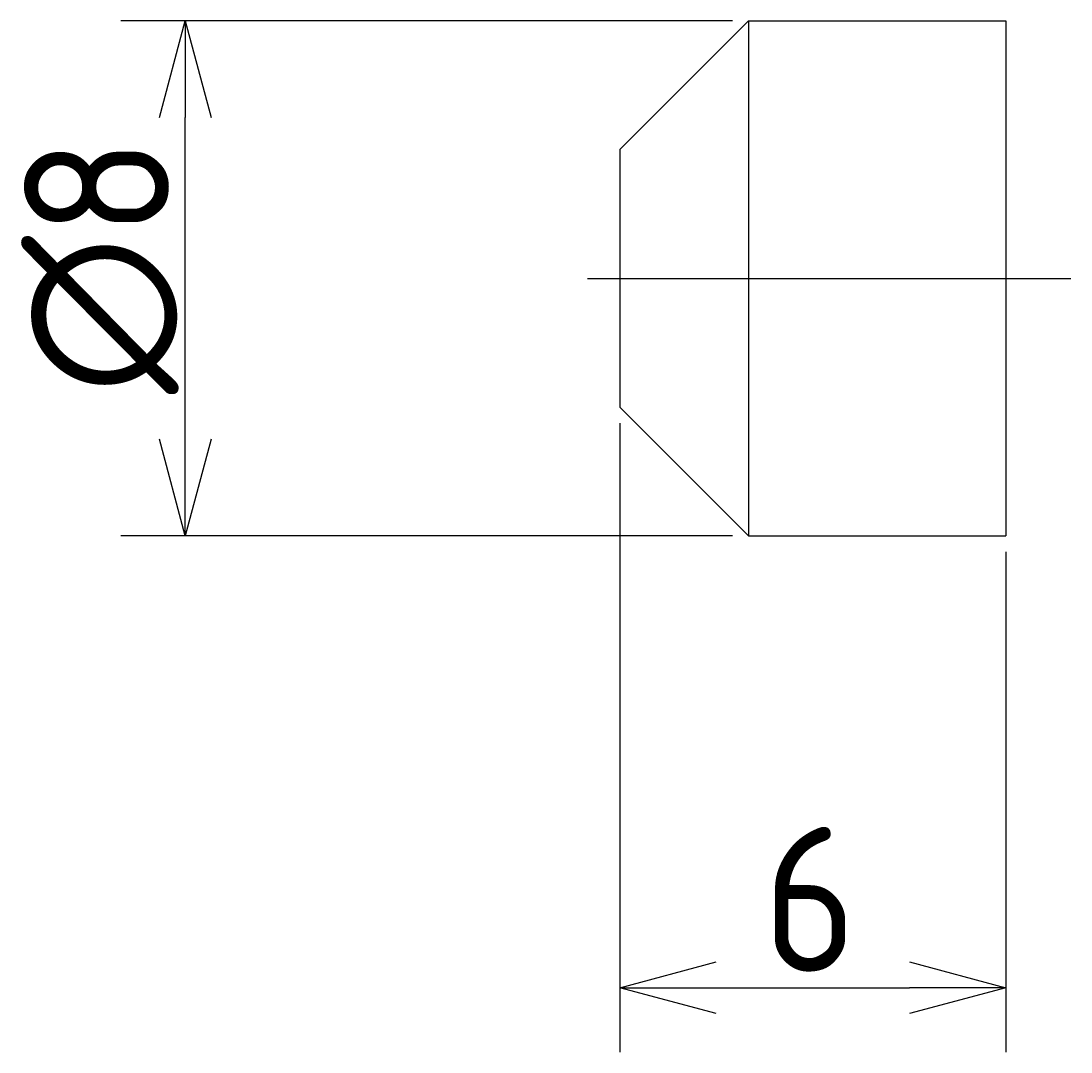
# Model space of a CAD drawing. Extents: x 196.2 to 212.5, y 150.8 to 166.9.
import ezdxf

# ---------------------------------------------------------------- set-up
doc = ezdxf.new("R2010")
doc.units = 0
doc.linetypes.add('CENTER', pattern=[50.8, 31.75, -6.35, 6.35, -6.35])
doc.layers.get('0').update_dxf_attribs({"linetype": 'CONTINUOUS'})
doc.layers.get('DEFPOINTS').update_dxf_attribs({"linetype": 'CONTINUOUS'})
doc.layers.add('図形', color=7, linetype='CONTINUOUS')
doc.layers.add('寸法_文字', color=3, linetype='CONTINUOUS')
doc.layers.get('0').off()
doc.styles.add('DIMENSION', font='isocp.shx', dxfattribs={"bigfont": 'bigfont.shx'})
doc.dimstyles.get("Standard").update_dxf_attribs({"dimtxt": 0.18, "dimasz": 0.18, "dimexe": 0.18, "dimexo": 0.0625, "dimgap": 0.09, "dimtad": 0, "dimtih": 1, "dimtoh": 1, "dimzin": 0, "dimcen": 0.09, "dimazin": 3, "dimtfac": 1, "dimtofl": 0, "dimtmove": 0, "dimatfit": 3})

# ---------------------------------------------------------------- blocks, each defined once
blk = doc.blocks.new('_OPEN30')
at = {"color": 0, "linetype": 'BYBLOCK'}
for p, q in [((-1, 0.268), (0, 0)), ((0, 0), (-1, -0.268)), ((0, 0), (-1, 0))]:
    blk.add_line(p, q, dxfattribs=at)
blk = doc.blocks.new('*U40')
at = {"layer": '寸法_文字', "color": 3, "style": 'DIMENSION'}
blk.add_text('∅8', height=2.25, rotation=90, dxfattribs=at).set_placement((198.508, 161.063))
blk = doc.blocks.new('*D39')
at = {"layer": 'DEFPOINTS', "color": 0}
for p in [(198.758, 166.863), (207.507, 166.863), (207.507, 158.863)]:
    blk.add_point(p, dxfattribs=at)
at = {"layer": '寸法_文字', "color": 3}
for p, q in [((207.257, 166.863), (197.758, 166.863)), ((198.758, 160.363), (198.758, 165.363)), ((207.257, 158.863), (197.758, 158.863))]:
    blk.add_line(p, q, dxfattribs=at)
at = {"layer": '寸法_文字', "color": 3, "xscale": 1.5, "yscale": 1.5, "zscale": 1.5}
for p, rotation in [((198.758, 166.863), 90), ((198.758, 158.863), 270)]:
    blk.add_blockref('_OPEN30', p, dxfattribs=dict(at, rotation=rotation))
at = {"layer": '寸法_文字'}
blk.add_blockref('*U40', (0, 0), dxfattribs=at)
blk = doc.blocks.new('*U42')
at = {"layer": '寸法_文字', "color": 3, "style": 'DIMENSION'}
blk.add_text('6', height=2.25, dxfattribs=at).set_placement((207.731, 152.088))
blk = doc.blocks.new('*D41')
at = {"layer": 'DEFPOINTS', "color": 0}
for p in [(205.507, 160.863), (211.507, 158.863), (211.507, 151.838)]:
    blk.add_point(p, dxfattribs=at)
at = {"layer": '寸法_文字', "color": 3}
for p, q in [((205.507, 160.613), (205.507, 150.838)), ((211.507, 158.613), (211.507, 150.838)), ((207.007, 151.838), (210.007, 151.838))]:
    blk.add_line(p, q, dxfattribs=at)
at = {"layer": '寸法_文字'}
blk.add_blockref('*U42', (0, 0), dxfattribs=at)
at = {"layer": '寸法_文字', "color": 3, "xscale": 1.5, "yscale": 1.5, "zscale": 1.5, "rotation": 180}
blk.add_blockref('_OPEN30', (205.507, 151.838), dxfattribs=at)
at = {"layer": '寸法_文字', "color": 3, "xscale": 1.5, "yscale": 1.5, "zscale": 1.5}
blk.add_blockref('_OPEN30', (211.507, 151.838), dxfattribs=at)

msp = doc.modelspace()

# ---------------------------------------------------------------- linework, layer by layer
at = {"layer": '図形'}
for p, q in [((207.507, 166.863), (205.507, 164.863)), ((207.507, 166.863), (211.507, 166.863)), ((207.507, 166.863), (207.507, 158.863)), ((211.507, 166.863), (211.507, 158.863)), ((205.507, 164.863), (205.507, 160.863)), ((207.507, 158.863), (205.507, 160.863)), ((207.507, 158.863), (211.507, 158.863))]:
    msp.add_line(p, q, dxfattribs=at)
at = {"layer": '図形', "color": 3, "linetype": 'CENTER'}
msp.add_line((205.007, 162.863), (212.517, 162.863), dxfattribs=at)

# ---------------------------------------------------------------- dimensions: what is measured, and where the dimension line sits
at = {"layer": '寸法_文字'}
dim = msp.add_linear_dim(base=(198.758, 166.863), p1=(207.507, 158.863), p2=(207.507, 166.863), angle=90, dimstyle='Standard', override={"dimscale": 0.5, "dimpost": '%%c<>'}, dxfattribs=at)
dim.commit()
dim.dimension.update_dxf_attribs({"geometry": '*D39', "text_midpoint": (197.383, 162.863)})
dim = msp.add_linear_dim(base=(211.507, 151.838), p1=(205.507, 160.863), p2=(211.507, 158.863), dimstyle='Standard', override={"dimscale": 0.5}, dxfattribs=at)
dim.commit()
dim.dimension.update_dxf_attribs({"geometry": '*D41', "text_midpoint": (208.507, 153.213)})

doc.saveas('drawing.dxf')
